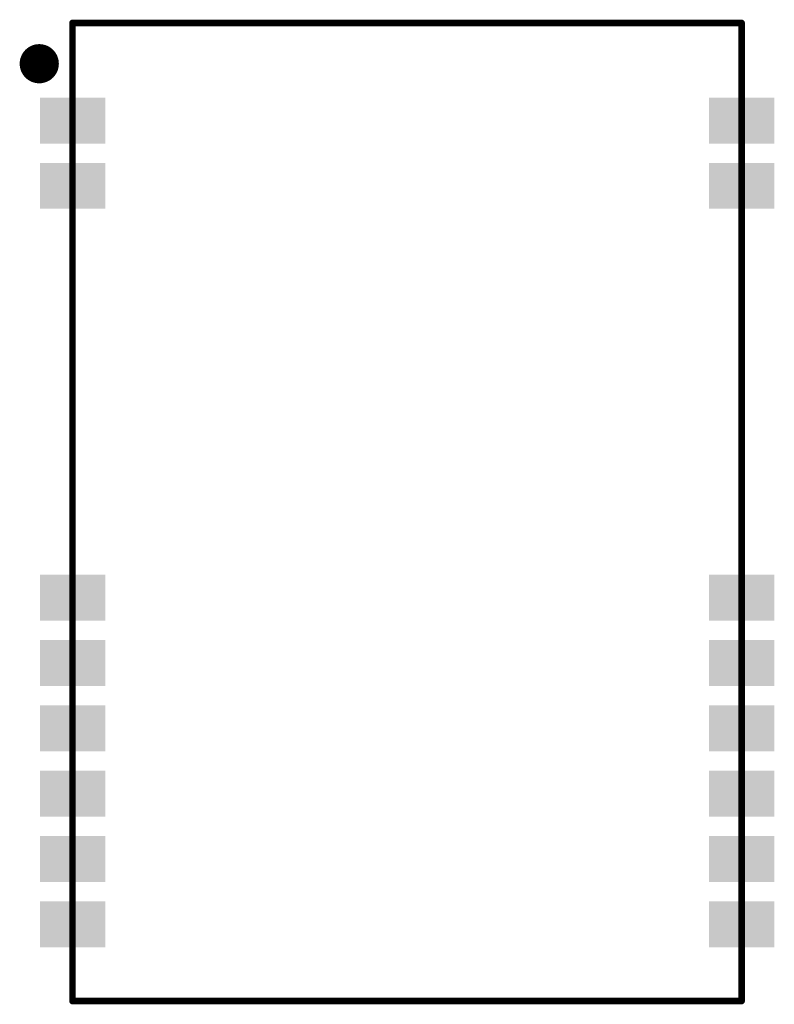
# Model space of a CAD drawing. Extents: x 86.4 to 109.5, y 61.5 to 91.6.
import ezdxf

# ---------------------------------------------------------------- set-up
doc = ezdxf.new("R2010")
doc.units = 0
doc.layers.get('0').update_dxf_attribs({"linetype": 'CONTINUOUS'})
for name, color, linetype in [('TOPLAYER', 1, 'CONTINUOUS'), ('TOPOVERLAY', 2, 'CONTINUOUS'), ('TOPPASTE', 8, 'CONTINUOUS'), ('TOPSOLDER', 216, 'CONTINUOUS')]:
    doc.layers.add(name, color=color, linetype=linetype)

# ---------------------------------------------------------------- blocks, each defined once
blk = doc.blocks.new('VG__79S___X0M1_1')
at = {"layer": 'TOPLAYER'}
for points in [[(-0.8939987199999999, 27.55999568), (-0.8939987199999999, 26.35999808), (0.9059976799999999, 27.55999568), (0.9059976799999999, 26.35999808)], [(19.60000144, 27.56000076), (19.60000144, 26.36000316), (21.39999784, 27.56000076), (21.39999784, 26.36000316)], [(-0.8939987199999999, 25.5599946), (-0.8939987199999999, 24.359997), (0.9059976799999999, 25.5599946), (0.9059976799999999, 24.359997)], [(19.60000144, 25.55999968), (19.60000144, 24.36000208), (21.39999784, 25.55999968), (21.39999784, 24.36000208)], [(-0.8899982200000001, 12.9499995), (-0.8899982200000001, 11.7500019), (0.90999818, 12.9499995), (0.90999818, 11.7500019)], [(19.60000144, 12.95000458), (19.60000144, 11.75000698), (21.39999784, 12.95000458), (21.39999784, 11.75000698)], [(-0.8899982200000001, 10.94999842), (-0.8899982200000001, 9.750000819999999), (0.90999818, 10.94999842), (0.90999818, 9.750000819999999)], [(19.60000144, 10.9500035), (19.60000144, 9.7500059), (21.39999784, 10.9500035), (21.39999784, 9.7500059)], [(-0.8899982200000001, 8.94999734), (-0.8899982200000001, 7.74999974), (0.90999818, 8.94999734), (0.90999818, 7.74999974)], [(19.60000144, 8.95000242), (19.60000144, 7.75000482), (21.39999784, 8.95000242), (21.39999784, 7.75000482)], [(-0.8899982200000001, 6.949996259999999), (-0.8899982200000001, 5.749998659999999), (0.90999818, 6.949996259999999), (0.90999818, 5.749998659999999)], [(19.60000144, 6.950001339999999), (19.60000144, 5.750003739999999), (21.39999784, 6.950001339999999), (21.39999784, 5.750003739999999)], [(-0.8899982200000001, 4.949995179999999), (-0.8899982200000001, 3.74999758), (0.90999818, 4.949995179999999), (0.90999818, 3.74999758)], [(19.60000144, 4.950000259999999), (19.60000144, 3.750002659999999), (21.39999784, 4.950000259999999), (21.39999784, 3.750002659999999)], [(-0.8899982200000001, 2.9499941), (-0.8899982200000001, 1.7499965), (0.90999818, 2.9499941), (0.90999818, 1.7499965)], [(19.60000144, 2.94999918), (19.60000144, 1.75000158), (21.39999784, 2.94999918), (21.39999784, 1.75000158)]]:
    blk.add_solid(points, dxfattribs=at)
at = {"layer": 'TOPOVERLAY', "const_width": 0.1999996}
for points in [[(-2.54e-06, 29.95000106), (20.4999971, 29.95000106)], [(-2.54e-06, 2.54e-06), (-2.54e-06, 29.95000106)], [(20.4999971, 29.95000106), (20.49999964, 29.94999852)], [(20.49999964, 0), (20.49999964, 29.94999852)], [(-2.54e-06, 2.54e-06), (0, 0)], [(0, 0), (20.49999964, 0)]]:
    blk.add_lwpolyline(points, dxfattribs=at)
at = {"layer": 'TOPOVERLAY'}
for points, const_width in [([(-0.05000244, 29.95000106, 1), (0.04999736, 29.95000106, 1)], 0.0999998), ([(-0.05000244, 29.95000106, 1), (0.04999736, 29.95000106, 1)], 0.0999998), ([(20.4499972, 29.95000106, 1), (20.549997, 29.95000106, 1)], 0.0999998), ([(20.4499972, 29.95000106, 1), (20.549997, 29.95000106, 1)], 0.0999998), ([(20.44999974, 29.94999852, 1), (20.54999954, 29.94999852, 1)], 0.0999998), ([(20.44999974, 29.94999852, 1), (20.54999954, 29.94999852, 1)], 0.0999998), ([(-1.3159994, 28.70199999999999, 1), (-0.7160005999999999, 28.70199999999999, 1)], 0.5999987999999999), ([(-0.05000244, 2.54e-06, 1), (0.04999736, 2.54e-06, 1)], 0.0999998), ([(-0.05000244, 2.54e-06, 1), (0.04999736, 2.54e-06, 1)], 0.0999998), ([(-0.0499999, 0, 1), (0.0499999, 0, 1)], 0.0999998), ([(-0.0499999, 0, 1), (0.0499999, 0, 1)], 0.0999998), ([(20.44999974, 0, 1), (20.54999954, 0, 1)], 0.0999998), ([(20.44999974, 0, 1), (20.54999954, 0, 1)], 0.0999998)]:
    blk.add_lwpolyline(points, format="xyb", close=True, dxfattribs=dict(at, const_width=const_width))
at = {"layer": 'TOPPASTE'}
for points in [[(-0.8939987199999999, 27.55999568), (-0.8939987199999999, 26.35999808), (0.9059976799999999, 27.55999568), (0.9059976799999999, 26.35999808)], [(19.60000144, 27.56000076), (19.60000144, 26.36000316), (21.39999784, 27.56000076), (21.39999784, 26.36000316)], [(-0.8939987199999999, 25.5599946), (-0.8939987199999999, 24.359997), (0.9059976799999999, 25.5599946), (0.9059976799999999, 24.359997)], [(19.60000144, 25.55999968), (19.60000144, 24.36000208), (21.39999784, 25.55999968), (21.39999784, 24.36000208)], [(-0.8899982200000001, 12.9499995), (-0.8899982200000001, 11.7500019), (0.90999818, 12.9499995), (0.90999818, 11.7500019)], [(19.60000144, 12.95000458), (19.60000144, 11.75000698), (21.39999784, 12.95000458), (21.39999784, 11.75000698)], [(-0.8899982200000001, 10.94999842), (-0.8899982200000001, 9.750000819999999), (0.90999818, 10.94999842), (0.90999818, 9.750000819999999)], [(19.60000144, 10.9500035), (19.60000144, 9.7500059), (21.39999784, 10.9500035), (21.39999784, 9.7500059)], [(-0.8899982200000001, 8.94999734), (-0.8899982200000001, 7.74999974), (0.90999818, 8.94999734), (0.90999818, 7.74999974)], [(19.60000144, 8.95000242), (19.60000144, 7.75000482), (21.39999784, 8.95000242), (21.39999784, 7.75000482)], [(-0.8899982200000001, 6.949996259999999), (-0.8899982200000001, 5.749998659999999), (0.90999818, 6.949996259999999), (0.90999818, 5.749998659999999)], [(19.60000144, 6.950001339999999), (19.60000144, 5.750003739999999), (21.39999784, 6.950001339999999), (21.39999784, 5.750003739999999)], [(-0.8899982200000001, 4.949995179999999), (-0.8899982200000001, 3.74999758), (0.90999818, 4.949995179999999), (0.90999818, 3.74999758)], [(19.60000144, 4.950000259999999), (19.60000144, 3.750002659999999), (21.39999784, 4.950000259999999), (21.39999784, 3.750002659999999)], [(-0.8899982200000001, 2.9499941), (-0.8899982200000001, 1.7499965), (0.90999818, 2.9499941), (0.90999818, 1.7499965)], [(19.60000144, 2.94999918), (19.60000144, 1.75000158), (21.39999784, 2.94999918), (21.39999784, 1.75000158)]]:
    blk.add_solid(points, dxfattribs=at)
at = {"layer": 'TOPSOLDER'}
for points in [[(-0.9955987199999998, 27.66159568), (-0.9955987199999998, 26.25839808), (1.00759768, 27.66159568), (1.00759768, 26.25839808)], [(19.49840144, 27.66160076), (19.49840144, 26.25840316), (21.50159784, 27.66160076), (21.50159784, 26.25840316)], [(-0.9955987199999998, 25.6615946), (-0.9955987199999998, 24.258397), (1.00759768, 25.6615946), (1.00759768, 24.258397)], [(19.49840144, 25.66159968), (19.49840144, 24.25840208), (21.50159784, 25.66159968), (21.50159784, 24.25840208)], [(-0.99159822, 13.0515995), (-0.99159822, 11.6484019), (1.01159818, 13.0515995), (1.01159818, 11.6484019)], [(19.49840144, 13.05160458), (19.49840144, 11.64840698), (21.50159784, 13.05160458), (21.50159784, 11.64840698)], [(-0.99159822, 11.05159842), (-0.99159822, 9.648400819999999), (1.01159818, 11.05159842), (1.01159818, 9.648400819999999)], [(19.49840144, 11.0516035), (19.49840144, 9.648405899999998), (21.50159784, 11.0516035), (21.50159784, 9.648405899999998)], [(-0.99159822, 9.05159734), (-0.99159822, 7.648399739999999), (1.01159818, 9.05159734), (1.01159818, 7.648399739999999)], [(19.49840144, 9.05160242), (19.49840144, 7.64840482), (21.50159784, 9.05160242), (21.50159784, 7.64840482)], [(-0.99159822, 7.051596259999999), (-0.99159822, 5.64839866), (1.01159818, 7.051596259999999), (1.01159818, 5.64839866)], [(19.49840144, 7.051601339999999), (19.49840144, 5.64840374), (21.50159784, 7.051601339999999), (21.50159784, 5.64840374)], [(-0.99159822, 5.05159518), (-0.99159822, 3.64839758), (1.01159818, 5.05159518), (1.01159818, 3.64839758)], [(19.49840144, 5.05160026), (19.49840144, 3.64840266), (21.50159784, 5.05160026), (21.50159784, 3.64840266)], [(-0.99159822, 3.0515941), (-0.99159822, 1.6483965), (1.01159818, 3.0515941), (1.01159818, 1.6483965)], [(19.49840144, 3.05159918), (19.49840144, 1.64840158), (21.50159784, 3.05159918), (21.50159784, 1.64840158)]]:
    blk.add_solid(points, dxfattribs=at)

msp = doc.modelspace()

# ---------------------------------------------------------------- block references
msp.add_blockref('VG__79S___X0M1_1', (88.011, 61.59499999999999))

doc.saveas('drawing.dxf')
